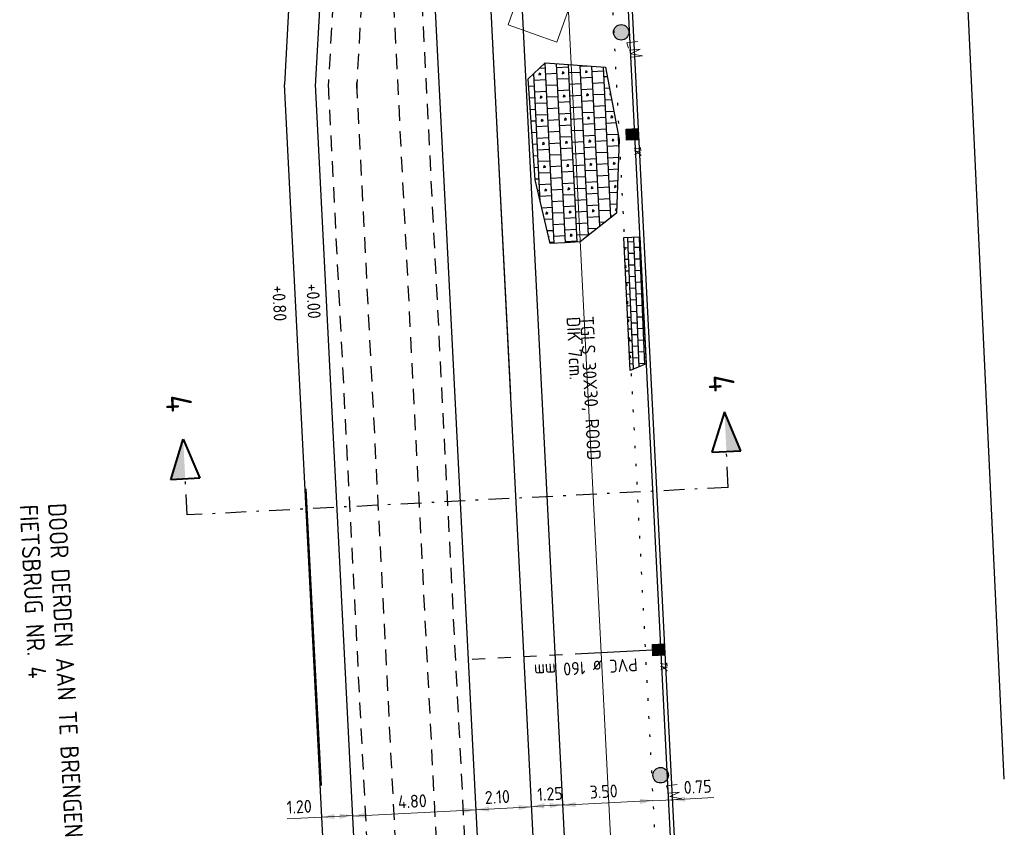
# Model space of a CAD drawing. Extents: x -410 to 7352, y -1401 to 655.
# Tile 15 of 185: x -261 to -222, y -204 to -173. Entities that reach past the tile are written whole.
import ezdxf
from ezdxf.enums import TextEntityAlignment as Align

# ---------------------------------------------------------------- set-up
doc = ezdxf.new("R2010")
doc.units = 0
doc.header["$MEASUREMENT"] = 0
for name, pattern in [('DGN Style 1', [0.6, 0, -0.6]), ('DGN Style 2', [1, 0.6, -0.4]), ('DGN Style 4', [1.6, 0.8, -0.4, 0, -0.4]), ('VRWA streng', [7.5, 3, -0.5, 0.5, -0.5, 0.5, -0.5, 0.5, -0.5, 0.5, -0.5])]:
    doc.linetypes.add(name, pattern=pattern)
for name, color, linetype in [('ALG werkgrens', 7, 'Continuous'), ('DWARS doorsnede tekst A A', 7, 'Continuous'), ('DWARS doorsnedelijn', 7, 'DGN Style 4'), ('GRONDWERK aanbr arcering talud', 7, 'TAL'), ('GRONDWERK aanbr insteek talud', 7, 'Continuous'), ('NUTS aanbr MEUBILAIR', 1, 'Continuous'), ('RIO aanbr ALG kolken en draingoten', 7, 'Continuous'), ('RIO aanbr VRWA streng', 4, 'VRWA streng'), ('RIO aanbr VRWA strenggegevens', 4, 'Continuous'), ('VERH aanbr arcering', 252, 'Continuous'), ('VERH aanbr maatvoering', 7, 'Continuous'), ('VERH aanbr materiaalscheiding', 3, 'DGN Style 1'), ('VERH aanbr tekst hoogtemaat', 5, 'Continuous'), ('VERH aanbr tekst overig', 7, 'Continuous'), ('VERH aanbr trottoirband', 2, 'Continuous'), ('WATERG aanbr beschoeiing', 2, 'Continuous'), ('WATERG aanbr onderwater stippellijn', 9, 'DGN Style 2'), ('WATERG aanbr talud arcering', 7, 'TAL')]:
    doc.layers.add(name, color=color, linetype=linetype)
doc.layers.add('ALG_viewport', color=7, linetype='Continuous', plot=False)
doc.layers.add('VERH aanbr arcering lijnen', color=3, linetype='Continuous', plot=False)
doc.styles.add('dwars tekst letters A A bij doorsnedelijn 5 mm', font='isocp.shx', dxfattribs={"height": 0.005})
doc.styles.add('rio tekst strenggegevens 2 mm', font='isocp.shx', dxfattribs={"height": 0.0025})
doc.styles.add('Style-ENGINEERING I 0.20944', font='txt.shx', dxfattribs={"oblique": 12})
doc.styles.add('Style-INTL_ISO', font='isocp.shx')
doc.styles.add('verh hoogtemaat 2 mm', font='isocp.shx', dxfattribs={"height": 0.0025})
doc.styles.add('verh tekst overig 3 mm', font='isocp.shx', dxfattribs={"height": 0.0035})
doc.linetypes.add('513', pattern='A,-0.5,[1,dgnlstyle-infvm_s.shx,S=0.008,R=0,X=0,Y=0],-3.5', length=4)
doc.linetypes.add('TAL', pattern='A,-0.5,[68,dgnlstyle-ior_v8_factor1.shx,S=0.016,R=0,X=0,Y=0],-0.5', length=1)
doc.dimstyles.new('maatvoering', dxfattribs={"dimscale": 200, "dimtxt": 0.0025, "dimasz": 0.0025, "dimexe": 0.00125, "dimexo": 0.00125, "dimgap": 0.001, "dimtad": 1, "dimjust": 1, "dimzin": 3, "dimdsep": 46, "dimtxsty": 'Style-INTL_ISO', "dimcen": 0.09, "dimse1": 1, "dimse2": 1, "dimclrd": 7, "dimclre": 7, "dimclrt": 256, "dimadec": 4, "dimazin": 3, "dimtfac": 1, "dimtmove": 1, "dimatfit": 3, "dimfxl": 1, "dimfrac": 2, "dimtzin": 3, "dimlwd": 0, "dimlwe": 0, "dimarcsym": 0})

# ---------------------------------------------------------------- blocks, each defined once
blk = doc.blocks.new('DRSNrechts_2')
at = {"layer": 'DWARS doorsnedelijn', "linetype": 'Continuous', "lineweight": 40, "extrusion": (0, 0, -1)}
blk.add_hatch(color=256, dxfattribs=at).paths.add_polyline_path([(-0.0007950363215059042, 1.39462875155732), (-0.5619143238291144, 1.39462875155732), (-0.0009999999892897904, 2.936430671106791)])
at = {"layer": 'DWARS doorsnedelijn', "linetype": 'Continuous', "lineweight": 40}
for p, q in [((0.0009999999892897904, 2.936430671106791), (-0.5619143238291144, 1.39462875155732)), ((0.5619143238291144, 1.39462875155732), (0.0009999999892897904, 2.936430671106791)), ((-0.5619143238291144, 1.39462875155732), (0.5619143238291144, 1.39462875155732))]:
    blk.add_line(p, q, dxfattribs=at)
at = {"layer": 'DWARS doorsnedelijn'}
blk.add_line((0, 0), (0.002092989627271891, 1.394628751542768), dxfattribs=at)
blk = doc.blocks.new('DRSNlinks_1')
at = {"layer": 'DWARS doorsnedelijn', "linetype": 'Continuous', "lineweight": 40, "extrusion": (0, 0, -1)}
blk.add_blockref('DRSNrechts_2', (0, 1.455191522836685e-11), dxfattribs=at)
blk = doc.blocks.new('DRSNrechts_1')
at = {"layer": 'DWARS doorsnedelijn', "linetype": 'Continuous', "lineweight": 40}
blk.add_hatch(color=256, dxfattribs=at).paths.add_polyline_path([(0.0007950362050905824, 1.394628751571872), (0.5619143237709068, 1.39462875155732), (0.0009999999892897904, 2.936430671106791)])
for p, q in [((0.0009999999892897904, 2.936430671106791), (-0.5619143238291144, 1.39462875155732)), ((0.5619143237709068, 1.39462875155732), (0.0009999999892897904, 2.936430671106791)), ((-0.5619143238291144, 1.39462875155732), (0.5619143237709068, 1.39462875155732))]:
    blk.add_line(p, q, dxfattribs=at)
at = {"layer": 'DWARS doorsnedelijn'}
blk.add_line((-5.820766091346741e-11, 0), (0.002092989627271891, 1.394628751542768), dxfattribs=at)
blk = doc.blocks.new('*D157')
at = {"layer": 'Defpoints', "transparency": 16777216}
for p in [(73739.28170709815, 445028.9749065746), (73736.91250874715, 445028.8541791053), (73741.72379211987, 445028.7745923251), (73736.92901450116, 445028.5302643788)]:
    blk.add_point(p, dxfattribs=at)
at = {"layer": 'VERH aanbr maatvoering', "color": 7, "linetype": 'Continuous', "lineweight": 0, "transparency": 16777216}
blk.add_line((73741.70728636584, 445029.0985070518), (73736.91250874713, 445028.8541791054), dxfattribs=at)
at = {"layer": 'VERH aanbr maatvoering', "lineweight": 0, "transparency": 16777216}
blk.add_solid([(73737.41694995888, 445028.7797542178), (73736.91250874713, 445028.8541791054), (73737.4067717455, 445028.9794950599)], dxfattribs=at)
at = {"layer": 'VERH aanbr maatvoering', "lineweight": 0, "transparency": 16777216, "extrusion": (0, 0, -1)}
blk.add_solid([(-73741.2028451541, 445029.1729319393), (-73741.70728636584, 445029.0985070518), (-73741.21302336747, 445028.9731910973)], dxfattribs=at)
at = {"layer": 'VERH aanbr maatvoering', "linetype": 'Continuous', "transparency": 16777216, "style": 'Style-INTL_ISO'}
blk.add_text('4.80', height=0.5, rotation=2.917103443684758, dxfattribs=at).set_placement((73738.67213444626, 445029.3944283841), align=Align.MIDDLE_LEFT)
blk = doc.blocks.new('*D158')
at = {"layer": 'Defpoints', "transparency": 16777216}
for p in [(73746.68432185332, 445029.3551331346), (73748.54825718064, 445029.4501138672), (73748.5673753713, 445029.0749317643), (73745.07191063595, 445028.89681303)]:
    blk.add_point(p, dxfattribs=at)
at = {"layer": 'VERH aanbr maatvoering', "color": 7, "linetype": 'Continuous', "lineweight": 0, "transparency": 16777216}
blk.add_line((73745.05279244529, 445029.2719951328), (73748.54825718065, 445029.4501138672), dxfattribs=at)
at = {"layer": 'VERH aanbr maatvoering', "lineweight": 0, "transparency": 16777216}
blk.add_solid([(73745.55723365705, 445029.1975702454), (73745.05279244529, 445029.2719951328), (73745.54705544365, 445029.3973110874)], dxfattribs=at)
at = {"layer": 'VERH aanbr maatvoering', "lineweight": 0, "transparency": 16777216, "extrusion": (0, 0, -1)}
blk.add_solid([(-73748.0438159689, 445029.5245387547), (-73748.54825718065, 445029.4501138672), (-73748.0539941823, 445029.3247979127)], dxfattribs=at)
at = {"layer": 'VERH aanbr maatvoering', "linetype": 'Continuous', "transparency": 16777216, "style": 'Style-INTL_ISO'}
blk.add_text('3.50', height=0.5, rotation=2.917103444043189, dxfattribs=at).set_placement((73746.09971071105, 445029.7759269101), align=Align.MIDDLE_LEFT)
blk = doc.blocks.new('*D159')
at = {"layer": 'Defpoints', "transparency": 16777216}
for p in [(73749.297497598, 445029.4841167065), (73750.33768202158, 445029.5371214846), (73748.5673753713, 445029.0749317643), (73749.31640352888, 445029.1131000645)]:
    blk.add_point(p, dxfattribs=at)
at = {"layer": 'VERH aanbr maatvoering', "color": 7, "linetype": 'Continuous', "lineweight": 0, "transparency": 16777216}
for p, q in [((73748.54487410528, 445029.4457651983), (73748.54846944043, 445029.4459484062)), ((73748.54846944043, 445029.4459484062), (73749.297497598, 445029.4841167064)), ((73750.91188817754, 445029.5663813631), (73749.297497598, 445029.4841167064))]:
    blk.add_line(p, q, dxfattribs=at)
at = {"layer": 'VERH aanbr maatvoering', "lineweight": 0, "transparency": 16777216, "extrusion": (0, 0, -1)}
blk.add_solid([(-73748.04402822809, 445029.5203732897), (-73748.54846944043, 445029.4459484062), (-73748.05420644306, 445029.3206324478)], dxfattribs=at)
at = {"layer": 'VERH aanbr maatvoering', "lineweight": 0, "transparency": 16777216}
blk.add_solid([(73749.80193880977, 445029.4096918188), (73749.297497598, 445029.4841167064), (73749.79176059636, 445029.6094326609)], dxfattribs=at)
at = {"layer": 'VERH aanbr maatvoering', "linetype": 'Continuous', "transparency": 16777216, "style": 'Style-INTL_ISO'}
blk.add_text('0.75', height=0.5, rotation=2.917103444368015, dxfattribs=at).set_placement((73749.74057488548, 445029.9572785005), align=Align.MIDDLE_LEFT)
blk = doc.blocks.new('*D160')
at = {"layer": 'Defpoints', "transparency": 16777216}
for p in [(73744.61283498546, 445029.2621050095), (73745.05215566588, 445029.2844915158), (73743.86254827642, 445028.8351874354), (73745.07191063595, 445028.89681303)]:
    blk.add_point(p, dxfattribs=at)
at = {"layer": 'VERH aanbr maatvoering', "color": 7, "linetype": 'Continuous', "lineweight": 0, "transparency": 16777216}
for p, q in [((73745.0521556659, 445029.2844915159), (73743.84279330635, 445029.2228659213)), ((73745.1371181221, 445029.288820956), (73745.0521556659, 445029.2844915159))]:
    blk.add_line(p, q, dxfattribs=at)
at = {"layer": 'VERH aanbr maatvoering', "lineweight": 0, "transparency": 16777216, "extrusion": (0, 0, -1)}
blk.add_solid([(-73744.54771445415, 445029.3589164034), (-73745.0521556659, 445029.2844915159), (-73744.55789266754, 445029.1591755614)], dxfattribs=at)
at = {"layer": 'VERH aanbr maatvoering', "lineweight": 0, "transparency": 16777216}
blk.add_solid([(73744.34723451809, 445029.1484410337), (73743.84279330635, 445029.2228659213), (73744.3370563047, 445029.3481818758)], dxfattribs=at)
at = {"layer": 'VERH aanbr maatvoering', "linetype": 'Continuous', "transparency": 16777216, "style": 'Style-INTL_ISO'}
blk.add_text('1.25', height=0.5, rotation=2.917103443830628, dxfattribs=at).set_placement((73744.06565086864, 445029.6848059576), align=Align.MIDDLE_LEFT)
blk = doc.blocks.new('*D161')
at = {"layer": 'Defpoints', "transparency": 16777216}
for p in [(73741.70728636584, 445029.0985070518), (73742.57278076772, 445029.1426101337), (73741.726251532, 445028.7263279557), (73743.86254827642, 445028.8351874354)]:
    blk.add_point(p, dxfattribs=at)
at = {"layer": 'VERH aanbr maatvoering', "color": 7, "linetype": 'Continuous', "lineweight": 0, "transparency": 16777216}
blk.add_line((73743.84358311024, 445029.2073665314), (73741.70728636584, 445029.0985070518), dxfattribs=at)
at = {"layer": 'VERH aanbr maatvoering', "lineweight": 0, "transparency": 16777216}
blk.add_solid([(73742.21172757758, 445029.0240821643), (73741.70728636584, 445029.0985070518), (73742.20154936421, 445029.2238230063)], dxfattribs=at)
at = {"layer": 'VERH aanbr maatvoering', "lineweight": 0, "transparency": 16777216, "extrusion": (0, 0, -1)}
blk.add_solid([(-73743.3391418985, 445029.281791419), (-73743.84358311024, 445029.2073665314), (-73743.34932011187, 445029.082050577)], dxfattribs=at)
at = {"layer": 'VERH aanbr maatvoering', "linetype": 'Continuous', "transparency": 16777216, "style": 'Style-INTL_ISO'}
blk.add_text('2.10', height=0.5, rotation=2.91710344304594, dxfattribs=at).set_placement((73742.03809264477, 445029.5659478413), align=Align.MIDDLE_LEFT)
blk = doc.blocks.new('LICHTMAST AANBR')
at = {"layer": 'NUTS aanbr MEUBILAIR'}
blk.add_hatch(color=256, dxfattribs=at).paths.add_polyline_path([(-0.300453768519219, 0.0002431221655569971, 0.9999999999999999), (0.2995462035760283, 5.89899136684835e-05, 0.9999999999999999)])
blk.add_circle((-0.0004537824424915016, 0.0001510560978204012), 0.3000000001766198, dxfattribs=at)
at = {"layer": 'NUTS aanbr MEUBILAIR', "style": 'Style-ENGINEERING I 0.20944', "oblique": 12.00002806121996}
blk.add_text('LM', height=0.4124789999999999, rotation=359.8962722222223, dxfattribs=at).set_placement((0.3876668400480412, 0.08145088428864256))
blk = doc.blocks.new('*D165')
at = {"layer": 'Defpoints', "transparency": 16777216}
for p in [(73734.89913508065, 445028.7659972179), (73735.7133311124, 445028.8074862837), (73735.73302886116, 445028.420930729), (73736.9314739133, 445028.4820000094)]:
    blk.add_point(p, dxfattribs=at)
at = {"layer": 'VERH aanbr maatvoering', "color": 7, "linetype": 'Continuous', "lineweight": 0, "transparency": 16777216}
for p, q in [((73734.3873479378, 445028.739918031), (73735.7133311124, 445028.8074862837)), ((73735.7133311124, 445028.8074862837), (73736.91177616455, 445028.8685555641))]:
    blk.add_line(p, q, dxfattribs=at)
at = {"layer": 'VERH aanbr maatvoering', "lineweight": 0, "transparency": 16777216}
blk.add_solid([(73736.21777232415, 445028.7330613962), (73735.7133311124, 445028.8074862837), (73736.20759411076, 445028.9328022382)], dxfattribs=at)
at = {"layer": 'VERH aanbr maatvoering', "lineweight": 0, "transparency": 16777216, "extrusion": (0, 0, -1)}
blk.add_solid([(-73736.4073349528, 445028.9429804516), (-73736.91177616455, 445028.8685555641), (-73736.41751316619, 445028.7432396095)], dxfattribs=at)
at = {"layer": 'VERH aanbr maatvoering', "linetype": 'Continuous', "transparency": 16777216, "style": 'Style-INTL_ISO'}
blk.add_text('1.20', height=0.5, rotation=2.917103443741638, dxfattribs=at).set_placement((73734.36444695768, 445029.1893349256), align=Align.MIDDLE_LEFT)
blk = doc.blocks.new('TROTTOIRKOLK')
at = {"layer": 'RIO aanbr ALG kolken en draingoten'}
for p, q in [((-0.2198744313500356, 0.2196244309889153), (0.2191255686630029, 0.2206244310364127)), ((-0.2188744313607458, -0.2203755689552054), (-0.2198744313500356, 0.2196244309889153)), ((0.2191255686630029, 0.2206244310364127), (0.2191255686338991, -0.2203755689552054)), ((0.2191255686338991, -0.2203755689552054), (-0.2188744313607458, -0.2203755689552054))]:
    blk.add_line(p, q, dxfattribs=at)
blk.add_solid([(-0.2198744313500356, 0.2196244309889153), (-0.2188744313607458, -0.2203755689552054), (0.2191255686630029, 0.2206244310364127), (0.2191255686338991, -0.2203755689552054)], dxfattribs=at)
at = {"layer": 'RIO aanbr ALG kolken en draingoten', "style": 'Style-ENGINEERING I 0.20944', "oblique": 12.00002806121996, "width": 0.88}
blk.add_text('TK', height=0.2499999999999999, rotation=359.955613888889, dxfattribs=at).set_placement((0.4573224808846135, 0.05639652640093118))
blk = doc.blocks.new('STELCONPLAAT')
at = {"layer": 'VERH aanbr arcering', "color": 7, "linetype": 'Continuous', "lineweight": 0, "flags": 128}
blk.add_lwpolyline([(-1.164153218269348e-10, -0.01400000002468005), (2.000999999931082, -0.01400000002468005), (1.999999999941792, 1.98599999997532), (-0.001000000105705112, 1.98599999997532)], close=True, dxfattribs=at)
blk = doc.blocks.new('A$C1E1F0ED6')
at = {"layer": 'VERH aanbr arcering'}
h = blk.add_hatch(dxfattribs=at)
h.set_pattern_fill('BETONTEGELS 60 DIK', color=256, style=0)
h.set_pattern_definition([(92.87107187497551, (44.11692861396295, 67.0228579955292), (2.561371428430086, 2.831850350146), []), (92.87107187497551, (44.56636376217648, 67.04539790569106), (2.561371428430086, 2.831850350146), []), (92.87107187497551, (45.01579891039, 67.06793781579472), (2.561371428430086, 2.831850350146), []), (92.87107187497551, (45.46523405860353, 67.09047772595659), (2.561371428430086, 2.831850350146), []), (92.87107187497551, (45.9146692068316, 67.11301763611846), (2.561371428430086, 2.831850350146), [2.699, -0.001]), (92.87107187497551, (46.36410435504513, 67.13555754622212), (2.561371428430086, 2.831850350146), []), (2.871071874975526, (44.11692861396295, 67.0228579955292), (-2.831850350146, 2.561371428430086), [0.45, -2.25]), (2.871071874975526, (44.5550938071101, 67.27011547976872), (-2.831850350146, 2.561371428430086), [0.45, -2.25]), (2.871071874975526, (45.45396410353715, 67.31519530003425), (-2.831850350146, 2.561371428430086), [0.4500011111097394, -2.249998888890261]), (2.871071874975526, (46.35283439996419, 67.36027512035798), (-2.831850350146, 2.561371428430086), [0.45, -2.25]), (2.871071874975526, (44.5315551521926, 67.7195005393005), (-2.831850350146, 2.561371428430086), [0.451, -2.249]), (2.871071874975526, (45.43142419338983, 67.76463044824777), (-2.831850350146, 2.561371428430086), [0.449, -2.251]), (2.871071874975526, (46.33029448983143, 67.80971026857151), (-2.831850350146, 2.561371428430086), [0.45, -2.25]), (2.871071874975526, (44.51001398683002, 68.16898577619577), (-2.831850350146, 2.561371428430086), [0.45, -2.25]), (2.871071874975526, (45.40888428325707, 68.2140655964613), (-2.831850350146, 2.561371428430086), [0.45, -2.25]), (2.871071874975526, (46.30775457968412, 68.25914541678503), (-2.831850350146, 2.561371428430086), [0.45, -2.25]), (2.871071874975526, (44.4874740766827, 68.61842092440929), (-2.831850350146, 2.561371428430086), [0.45, -2.25]), (2.871071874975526, (45.38634437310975, 68.66350074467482), (-2.831850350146, 2.561371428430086), [0.4500011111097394, -2.249998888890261]), (2.871071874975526, (46.2852146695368, 68.70858056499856), (-2.831850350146, 2.561371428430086), [0.45, -2.25]), (2.871071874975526, (44.46493416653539, 69.06785607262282), (-2.831850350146, 2.561371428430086), [0.45, -2.25]), (2.871071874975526, (45.36380446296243, 69.11293589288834), (-2.831850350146, 2.561371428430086), [0.45, -2.25]), (2.871071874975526, (46.26267475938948, 69.15801571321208), (-2.831850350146, 2.561371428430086), [0.45, -2.25]), (2.871071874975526, (44.44239425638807, 69.51729122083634), (-2.831850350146, 2.561371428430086), [0.45, -2.25]), (2.871071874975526, (45.34126455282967, 69.56237104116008), (-2.831850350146, 2.561371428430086), [0.45, -2.25]), (2.871071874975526, (46.24013484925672, 69.6074508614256), (-2.831850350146, 2.561371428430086), [0.45, -2.25]), (2.871071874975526, (45.01579891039, 67.06793781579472), (-2.831850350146, 2.561371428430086), [0.45, -2.25]), (2.871071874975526, (45.9146692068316, 67.11301763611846), (-2.831850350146, 2.561371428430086), [0.45, -2.25]), (2.871071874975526, (44.09438870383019, 67.47229314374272), (-2.831850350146, 2.561371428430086), [0.4500011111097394, -2.249998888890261]), (2.871071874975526, (44.99325900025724, 67.51737296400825), (-2.831850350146, 2.561371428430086), [0.45, -2.25]), (2.871071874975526, (45.89217938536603, 67.56145403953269), (-2.831850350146, 2.561371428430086), [0.4500011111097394, -2.249998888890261]), (2.871071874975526, (44.07184879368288, 67.92172829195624), (-2.831850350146, 2.561371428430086), [0.45, -2.25]), (2.871071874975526, (44.97071909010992, 67.96680811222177), (-2.831850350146, 2.561371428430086), [0.45, -2.25]), (2.871071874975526, (45.86958938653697, 68.0118879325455), (-2.831850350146, 2.561371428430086), [0.45, -2.25]), (2.871071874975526, (44.04930888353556, 68.37116344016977), (-2.831850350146, 2.561371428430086), [0.45, -2.25]), (2.871071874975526, (44.94817917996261, 68.4162432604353), (-2.831850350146, 2.561371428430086), [0.45, -2.25]), (2.871071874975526, (45.84704947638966, 68.46132308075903), (-2.831850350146, 2.561371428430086), [0.45, -2.25]), (2.871071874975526, (44.02676897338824, 68.82059858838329), (-2.831850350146, 2.561371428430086), [0.449, -2.251]), (2.871071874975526, (44.92558918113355, 68.86667715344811), (-2.831850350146, 2.561371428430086), [0.4500011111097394, -2.249998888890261]), (2.871071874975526, (45.82351082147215, 68.91070814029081), (-2.831850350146, 2.561371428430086), [0.451, -2.249]), (2.871071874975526, (44.00422906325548, 69.27003373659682), (-2.831850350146, 2.561371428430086), [0.45, -2.25]), (2.871071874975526, (44.90309935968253, 69.31511355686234), (-2.831850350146, 2.561371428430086), [0.45, -2.25]), (2.871071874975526, (45.80196965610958, 69.36019337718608), (-2.831850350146, 2.561371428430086), [0.45, -2.25]), (149.1810043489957, (44.81209001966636, 67.50828704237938), (-5.528461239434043, 2.42613196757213), [0.07212320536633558, -9.662865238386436]), (260.342264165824, (44.75015132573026, 67.54523775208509), (2.02041358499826, 13.61829390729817), [0.07152058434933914, -24.82124945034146]), (12.33339408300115, (44.7381528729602, 67.4747307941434), (13.34781498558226, 3.372808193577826), [0.07224454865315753, -16.35121428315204]), (78.83482840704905, (44.80873010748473, 67.49016221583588), (2.290892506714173, 8.225072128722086), [0.01843362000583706, -11.11395156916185]), (149.1810043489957, (45.71096031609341, 67.5533668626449), (-5.528461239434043, 2.42613196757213), [0.07212320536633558, -9.662865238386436]), (260.342264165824, (45.64902162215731, 67.59031757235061), (2.02041358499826, 13.61829390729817), [0.07152058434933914, -24.82124945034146]), (12.33339408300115, (45.63702316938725, 67.51981061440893), (13.34781498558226, 3.372808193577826), [0.07224454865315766, -16.35121428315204]), (78.83482840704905, (45.70760040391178, 67.53524203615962), (2.290892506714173, 8.225072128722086), [0.01843362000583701, -11.11395156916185]), (149.1810043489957, (46.60983061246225, 67.59844668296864), (-5.528461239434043, 2.42613196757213), [0.07212320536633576, -9.662865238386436]), (260.342264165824, (46.54789191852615, 67.63539739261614), (2.02041358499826, 13.61829390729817), [0.07152058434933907, -24.82124945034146]), (12.33339408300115, (46.53589346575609, 67.56489043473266), (13.34781498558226, 3.372808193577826), [0.07224454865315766, -16.35121428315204]), (78.83482840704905, (46.60647070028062, 67.58032185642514), (2.290892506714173, 8.225072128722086), [0.01843362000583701, -11.11395156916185]), (149.1810043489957, (44.76701019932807, 68.40715733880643), (-5.528461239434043, 2.42613196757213), [0.07212320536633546, -9.662865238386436]), (260.342264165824, (44.70507150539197, 68.44410804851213), (2.02041358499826, 13.61829390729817), [0.07152058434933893, -24.82124945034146]), (12.33339408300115, (44.69307305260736, 68.37360109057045), (13.34781498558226, 3.372808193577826), [0.07224454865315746, -16.35121428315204]), (78.83482840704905, (44.7636502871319, 68.38903251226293), (2.290892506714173, 8.225072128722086), [0.01843362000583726, -11.11395156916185]), (149.1810043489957, (45.66588049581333, 68.45223715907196), (-5.528461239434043, 2.42613196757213), [0.07212320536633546, -9.662865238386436]), (260.342264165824, (45.60394180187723, 68.48918786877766), (2.02041358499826, 13.61829390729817), [0.0715205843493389, -24.82124945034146]), (12.33339408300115, (45.59194334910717, 68.41868091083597), (13.34781498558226, 3.372808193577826), [0.0722445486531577, -16.35121428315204]), (78.83482840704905, (45.6625205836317, 68.43411233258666), (2.290892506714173, 8.225072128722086), [0.01843362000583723, -11.11395156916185]), (149.1810043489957, (46.56475079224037, 68.49731697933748), (-5.528461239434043, 2.42613196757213), [0.07212320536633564, -9.662865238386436]), (260.342264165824, (46.50281209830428, 68.53426768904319), (2.02041358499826, 13.61829390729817), [0.07152058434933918, -24.82124945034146]), (12.33339408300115, (46.49081364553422, 68.4637607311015), (13.34781498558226, 3.372808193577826), [0.0722445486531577, -16.35121428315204]), (78.83482840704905, (46.56139088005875, 68.47919215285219), (2.290892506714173, 8.225072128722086), [0.01843362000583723, -11.11395156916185]), (149.1810043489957, (44.72193037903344, 69.30602763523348), (-5.528461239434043, 2.42613196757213), [0.07212320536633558, -9.662865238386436]), (260.342264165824, (44.65999168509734, 69.34297834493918), (2.02041358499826, 13.61829390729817), [0.07152058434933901, -24.82124945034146]), (12.33339408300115, (44.64799323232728, 69.2724713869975), (13.34781498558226, 3.372808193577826), [0.07224454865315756, -16.35121428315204]), (78.83482840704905, (44.71857046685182, 69.28790280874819), (2.290892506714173, 8.225072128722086), [0.0184336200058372, -11.11395156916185]), (149.1810043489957, (45.62080067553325, 69.351107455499), (-5.528461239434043, 2.42613196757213), [0.07212320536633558, -9.662865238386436]), (260.342264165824, (45.55886198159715, 69.38805816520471), (2.02041358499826, 13.61829390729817), [0.07152058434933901, -24.82124945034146]), (12.33339408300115, (45.54686352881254, 69.31755120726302), (13.34781498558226, 3.372808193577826), [0.07224454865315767, -16.35121428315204]), (78.83482840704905, (45.61744076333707, 69.33298262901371), (2.290892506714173, 8.225072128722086), [0.01843362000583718, -11.11395156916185]), (149.1810043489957, (46.51967097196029, 69.39618727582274), (-5.528461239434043, 2.42613196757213), [0.07212320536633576, -9.662865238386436]), (260.342264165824, (46.4577322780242, 69.43313798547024), (2.02041358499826, 13.61829390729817), [0.07152058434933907, -24.82124945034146]), (12.33339408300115, (46.44573382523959, 69.36263102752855), (13.34781498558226, 3.372808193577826), [0.07224454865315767, -16.35121428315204]), (78.83482840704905, (46.51631105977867, 69.37806244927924), (2.290892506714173, 8.225072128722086), [0.01843362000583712, -11.11395156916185])])
h.paths.add_polyline_path([(45.02215237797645, 66.80236492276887), (44.48934863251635, 69.60531271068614), (42.15763588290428, 69.76833761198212), (41.48841260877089, 69.1464279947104), (41.76846822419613, 65.23816009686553), (42.34034584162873, 62.77337019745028), (42.92721672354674, 62.80280273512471), (43.51408760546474, 62.83223527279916), (44.91885215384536, 63.95109762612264)])
h = blk.add_hatch(dxfattribs=at)
h.set_pattern_fill('HALFSTEENSVERBAND', color=256, style=0)
h.set_pattern_definition([(92.39667750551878, (46.29655552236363, 60.13958660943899), (2.584688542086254, 2.811545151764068), [2.7, -0.001]), (92.39667750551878, (46.52135870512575, 60.1489955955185), (2.584688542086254, 2.811545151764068), [2.7, -0.001]), (92.39667750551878, (46.74616188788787, 60.15840458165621), (2.584688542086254, 2.811545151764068), [2.7, -0.001]), (92.39667750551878, (46.97092325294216, 60.16881269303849), (2.584688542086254, 2.811545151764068), [2.699, -0.002]), (92.39667750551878, (47.19572643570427, 60.178221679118), (2.584688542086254, 2.811545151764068), [2.699000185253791, -0.001999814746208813]), (92.39667750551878, (47.42057143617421, 60.18663153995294), (2.584688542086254, 2.811545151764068), [2.7, -0.001]), (92.39667750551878, (47.64537461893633, 60.19604052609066), (2.584688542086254, 2.811545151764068), [2.7, -0.001]), (92.39667750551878, (47.87017780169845, 60.20544951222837), (2.584688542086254, 2.811545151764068), [2.7, -0.001]), (92.39667750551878, (48.09493916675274, 60.21585762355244), (2.584688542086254, 2.811545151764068), [2.699, -0.002]), (92.39667750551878, (48.31974234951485, 60.22526660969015), (2.584688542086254, 2.811545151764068), [2.700000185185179, -0.000999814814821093]), (92.39667750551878, (48.54458734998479, 60.2336764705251), (2.584688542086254, 2.811545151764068), [2.7, -0.001]), (92.39667750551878, (48.76939053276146, 60.24308545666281), (2.584688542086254, 2.811545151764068), [2.7, -0.001]), (2.396677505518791, (46.29655552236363, 60.13958660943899), (-2.8105878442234, 2.585729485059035), [0.225, -2.475]), (2.396677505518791, (46.51186608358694, 60.37579702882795), (-2.8105878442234, 2.585729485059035), [0.2250022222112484, -2.474997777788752]), (2.396677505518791, (46.74616188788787, 60.15840458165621), (-2.8105878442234, 2.585729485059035), [0.2250022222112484, -2.474997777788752]), (2.396677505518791, (47.19572643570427, 60.178221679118), (-2.8105878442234, 2.585729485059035), [0.2250022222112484, -2.474997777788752]), (2.396677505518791, (47.64537461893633, 60.19604052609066), (-2.8105878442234, 2.585729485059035), [0.225, -2.475]), (2.396677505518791, (48.09493916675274, 60.21585762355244), (-2.8105878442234, 2.585729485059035), [0.225, -2.475]), (2.396677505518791, (48.54458734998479, 60.2336764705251), (-2.8105878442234, 2.585729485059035), [0.225, -2.475]), (2.396677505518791, (46.27773755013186, 60.58919297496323), (-2.8105878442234, 2.585729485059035), [0.225, -2.475]), (2.396677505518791, (46.72734391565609, 60.60801094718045), (-2.8105878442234, 2.585729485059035), [0.226, -2.474]), (2.396677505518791, (47.17794940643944, 60.62687073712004), (-2.8105878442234, 2.585729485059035), [0.224, -2.476]), (2.396677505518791, (47.62655664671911, 60.64564689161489), (-2.8105878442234, 2.585729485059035), [0.225, -2.475]), (2.396677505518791, (48.07616301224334, 60.66446486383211), (-2.8105878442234, 2.585729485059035), [0.226, -2.474]), (2.396677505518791, (48.52676850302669, 60.68332465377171), (-2.8105878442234, 2.585729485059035), [0.224, -2.476]), (2.396677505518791, (46.25887776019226, 61.03979846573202), (-2.8105878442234, 2.585729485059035), [0.2250022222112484, -2.474997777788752]), (2.396677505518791, (46.70852594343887, 61.05761731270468), (-2.8105878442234, 2.585729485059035), [0.2250022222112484, -2.474997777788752]), (2.396677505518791, (47.15809049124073, 61.07743441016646), (-2.8105878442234, 2.585729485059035), [0.225, -2.475]), (2.396677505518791, (47.60773867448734, 61.09525325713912), (-2.8105878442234, 2.585729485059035), [0.225, -2.475]), (2.396677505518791, (48.05734504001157, 61.11407122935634), (-2.8105878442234, 2.585729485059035), [0.2250022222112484, -2.474997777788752]), (2.396677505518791, (48.50690958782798, 61.13388832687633), (-2.8105878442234, 2.585729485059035), [0.2250022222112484, -2.474997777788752]), (2.396677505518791, (46.24010160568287, 61.48840570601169), (-2.8105878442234, 2.585729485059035), [0.225, -2.475]), (2.396677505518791, (46.6897079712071, 61.50722367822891), (-2.8105878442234, 2.585729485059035), [0.2250022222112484, -2.474997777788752]), (2.396677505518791, (47.13927251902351, 61.52704077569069), (-2.8105878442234, 2.585729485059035), [0.2250022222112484, -2.474997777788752]), (2.396677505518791, (47.58892070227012, 61.54485962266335), (-2.8105878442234, 2.585729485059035), [0.225, -2.475]), (2.396677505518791, (48.03852706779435, 61.56367759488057), (-2.8105878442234, 2.585729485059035), [0.2250022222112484, -2.474997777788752]), (2.396677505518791, (48.48813343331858, 61.58249556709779), (-2.8105878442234, 2.585729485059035), [0.225, -2.475]), (2.396677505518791, (46.22124181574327, 61.93901119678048), (-2.8105878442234, 2.585729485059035), [0.225, -2.475]), (2.396677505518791, (46.67088999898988, 61.95683004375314), (-2.8105878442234, 2.585729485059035), [0.224, -2.476]), (2.396677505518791, (47.12045454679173, 61.97664714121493), (-2.8105878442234, 2.585729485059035), [0.225, -2.475]), (2.396677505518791, (47.57006091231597, 61.99546511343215), (-2.8105878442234, 2.585729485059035), [0.2250022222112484, -2.474997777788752]), (2.396677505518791, (48.01870997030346, 62.01324214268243), (-2.8105878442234, 2.585729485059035), [0.2260022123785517, -2.473997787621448]), (2.396677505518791, (48.46927364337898, 62.0331010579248), (-2.8105878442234, 2.585729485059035), [0.225, -2.475]), (2.396677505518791, (46.20242384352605, 62.38861756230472), (-2.8105878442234, 2.585729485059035), [0.2250022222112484, -2.474997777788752]), (2.396677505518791, (46.65207202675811, 62.40643640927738), (-2.8105878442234, 2.585729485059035), [0.225, -2.475]), (2.396677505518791, (47.10163657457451, 62.42625350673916), (-2.8105878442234, 2.585729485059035), [0.225, -2.475]), (2.396677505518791, (47.55128475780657, 62.44407235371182), (-2.8105878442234, 2.585729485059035), [0.225, -2.475]), (2.396677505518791, (48.00089112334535, 62.46289032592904), (-2.8105878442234, 2.585729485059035), [0.2250022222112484, -2.474997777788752]), (2.396677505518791, (48.45045567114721, 62.48270742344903), (-2.8105878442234, 2.585729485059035), [0.2250022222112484, -2.474997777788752]), (2.396677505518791, (46.96151426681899, 60.39361587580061), (-2.8105878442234, 2.585729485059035), [0.2250022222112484, -2.474997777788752]), (2.396677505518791, (47.4110788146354, 60.41343297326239), (-2.8105878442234, 2.585729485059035), [0.225, -2.475]), (2.396677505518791, (47.86072699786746, 60.43125182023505), (-2.8105878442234, 2.585729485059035), [0.225, -2.475]), (2.396677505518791, (48.31033336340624, 60.45006979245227), (-2.8105878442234, 2.585729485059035), [0.2250022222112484, -2.474997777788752]), (2.396677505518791, (48.7598979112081, 60.46988688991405), (-2.8105878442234, 2.585729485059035), [0.2250022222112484, -2.474997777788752]), (2.396677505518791, (46.49308992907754, 60.82440426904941), (-2.8105878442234, 2.585729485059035), [0.225, -2.475]), (2.396677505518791, (46.94269629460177, 60.84322224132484), (-2.8105878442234, 2.585729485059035), [0.2260022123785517, -2.473997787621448]), (2.396677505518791, (47.39230266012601, 60.86204021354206), (-2.8105878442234, 2.585729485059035), [0.225, -2.475]), (2.396677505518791, (47.84190902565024, 60.88085818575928), (-2.8105878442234, 2.585729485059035), [0.225, -2.475]), (2.396677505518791, (48.29151539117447, 60.8996761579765), (-2.8105878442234, 2.585729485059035), [0.226, -2.474]), (2.396677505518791, (48.7411217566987, 60.91849413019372), (-2.8105878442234, 2.585729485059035), [0.225, -2.475]), (2.396677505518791, (46.47423013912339, 61.27500975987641), (-2.8105878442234, 2.585729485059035), [0.225, -2.475]), (2.396677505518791, (46.92387832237, 61.29282860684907), (-2.8105878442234, 2.585729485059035), [0.224, -2.476]), (2.396677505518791, (47.37344287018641, 61.31264570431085), (-2.8105878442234, 2.585729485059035), [0.225, -2.475]), (2.396677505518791, (47.82304923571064, 61.33146367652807), (-2.8105878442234, 2.585729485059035), [0.2250022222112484, -2.474997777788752]), (2.396677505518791, (48.2726974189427, 61.34928252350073), (-2.8105878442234, 2.585729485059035), [0.2250022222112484, -2.474997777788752]), (2.396677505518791, (48.72226196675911, 61.36909962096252), (-2.8105878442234, 2.585729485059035), [0.225, -2.475]), (2.396677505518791, (46.455453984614, 61.72361700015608), (-2.8105878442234, 2.585729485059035), [0.225, -2.475]), (2.396677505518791, (46.90506035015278, 61.7424349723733), (-2.8105878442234, 2.585729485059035), [0.225, -2.475]), (2.396677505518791, (47.35462489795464, 61.76225206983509), (-2.8105878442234, 2.585729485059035), [0.225, -2.475]), (2.396677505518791, (47.80427308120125, 61.78007091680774), (-2.8105878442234, 2.585729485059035), [0.225, -2.475]), (2.396677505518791, (48.25387944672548, 61.79888888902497), (-2.8105878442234, 2.585729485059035), [0.2250022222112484, -2.474997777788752]), (2.396677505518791, (48.70344399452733, 61.81870598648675), (-2.8105878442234, 2.585729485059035), [0.2250022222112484, -2.474997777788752]), (2.396677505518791, (46.43663601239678, 62.17322336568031), (-2.8105878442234, 2.585729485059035), [0.225, -2.475]), (2.396677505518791, (46.88624237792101, 62.19204133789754), (-2.8105878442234, 2.585729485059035), [0.225, -2.475]), (2.396677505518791, (47.33684786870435, 62.21090112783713), (-2.8105878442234, 2.585729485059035), [0.224, -2.476]), (2.396677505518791, (47.78545510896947, 62.22967728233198), (-2.8105878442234, 2.585729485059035), [0.225, -2.475]), (2.396677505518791, (48.2350614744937, 62.2484952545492), (-2.8105878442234, 2.585729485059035), [0.226, -2.474]), (2.396677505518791, (48.68566696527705, 62.2673550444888), (-2.8105878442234, 2.585729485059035), [0.224, -2.476]), (2.396677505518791, (46.41777622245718, 62.62382885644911), (-2.8105878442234, 2.585729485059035), [0.225, -2.475]), (2.396677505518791, (46.86742440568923, 62.64164770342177), (-2.8105878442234, 2.585729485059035), [0.225, -2.475]), (2.396677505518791, (47.31698895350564, 62.66146480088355), (-2.8105878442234, 2.585729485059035), [0.225, -2.475]), (2.396677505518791, (47.76659531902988, 62.68028277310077), (-2.8105878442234, 2.585729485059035), [0.2250022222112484, -2.474997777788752]), (2.396677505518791, (48.21624350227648, 62.69810162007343), (-2.8105878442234, 2.585729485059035), [0.2250022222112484, -2.474997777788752]), (2.396677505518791, (48.66580805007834, 62.71791871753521), (-2.8105878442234, 2.585729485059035), [0.225, -2.475])])
h.paths.add_polyline_path([(45.43942560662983, 57.85488584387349), (46.06487132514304, 58.10625338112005), (45.8137718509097, 63.03391784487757), (45.20175328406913, 63.00273115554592)])
at = {"layer": 'ALG werkgrens', "ltscale": 0.2}
blk.add_line((59.93561979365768, 42.01335041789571), (58.52472433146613, 72.11245361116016), dxfattribs=at)
at = {"layer": 'DWARS doorsnedelijn'}
blk.add_line((49.24408006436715, 53.32139128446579), (28.28527756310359, 52.25313942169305), dxfattribs=at)
at = {"layer": 'GRONDWERK aanbr arcering talud', "ltscale": 0.5143030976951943}
blk.add_line((33.48712592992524, 41.77456488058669), (32.90135518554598, 53.26993614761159), dxfattribs=at)
blk.add_line((33.48712592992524, 41.77456488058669), (32.90135518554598, 53.26993614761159), dxfattribs=at)
at = {"layer": 'GRONDWERK aanbr insteek talud'}
for p, q in [((38.09059513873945, 110.2374403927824), (42.32867454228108, 27.06787846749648)), ((32.62920858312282, 79.16354243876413), (32.05179720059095, 68.92967645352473)), ((32.04490801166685, 68.92932540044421), (34.24986539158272, 25.65846568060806))]:
    blk.add_line(p, q, dxfattribs=at)
at = {"layer": 'RIO aanbr VRWA streng'}
blk.add_line((46.31535418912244, 47.01380895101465), (38.82387121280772, 46.63206472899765), dxfattribs=at)
at = {"layer": 'VERH aanbr arcering lijnen', "flags": 128}
for points in [[(44.48934863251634, 69.60531271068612), (45.02215237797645, 66.8023649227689), (44.91885215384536, 63.95109762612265), (43.51408760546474, 62.83223527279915), (42.92721672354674, 62.80280273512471), (42.34034584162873, 62.77337019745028), (41.76846822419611, 65.23816009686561), (41.48841260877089, 69.1464279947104), (42.15763588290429, 69.76833761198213)], [(45.43942560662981, 57.85488584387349), (45.20175328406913, 63.00273115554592), (45.81377185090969, 63.03391784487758), (46.06487132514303, 58.10625338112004)]]:
    blk.add_lwpolyline(points, close=True, dxfattribs=at)
at = {"layer": 'VERH aanbr materiaalscheiding'}
blk.add_line((42.59748240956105, 114.3616254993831), (49.10104293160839, -13.266535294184), dxfattribs=at)
at = {"layer": 'VERH aanbr trottoirband'}
for p, q in [((39.10201767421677, 114.1835067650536), (43.59740380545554, 25.96446704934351)), ((43.44410908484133, 109.5370140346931), (48.45454356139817, 11.21048430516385)), ((43.60141265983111, 109.3975054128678), (48.60434919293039, 11.21811796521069))]:
    blk.add_line(p, q, dxfattribs=at)
at = {"layer": 'VERH aanbr trottoirband', "color": 2, "linetype": '513', "lineweight": 0}
blk.add_line((47.45439420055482, -14.57160622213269), (40.888767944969, 114.2745543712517), dxfattribs=at)
at = {"layer": 'WATERG aanbr beschoeiing'}
for p, q in [((40.25829456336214, 25.66544518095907), (35.77004000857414, 113.7445323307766)), ((33.82730309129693, 79.09594399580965), (33.24989170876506, 68.86207801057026)), ((33.24661538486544, 68.92637374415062), (35.45135123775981, 25.65986134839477))]:
    blk.add_line(p, q, dxfattribs=at)
at = {"layer": 'WATERG aanbr onderwater stippellijn'}
for p, q in [((38.66036782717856, 25.58401947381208), (34.34069772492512, 110.3547459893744)), ((39.75894245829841, 25.63999964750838), (35.43927235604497, 110.4107261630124)), ((34.32899474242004, 79.11183211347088), (33.74909775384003, 68.83391199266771)), ((35.43067117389, 79.11053744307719), (34.84735105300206, 68.77194675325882)), ((33.74596748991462, 68.95181927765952), (35.95070334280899, 25.68530688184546)), ((34.84454212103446, 69.00779945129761), (37.04927797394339, 25.74128705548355))]:
    blk.add_line(p, q, dxfattribs=at)
at = {"layer": 'WATERG aanbr talud arcering', "ltscale": 1.054709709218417}
blk.add_line((40.11511808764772, 70.50748945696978), (40.80892221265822, 56.89203310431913), dxfattribs=at)
at = {"layer": 'WATERG aanbr talud arcering', "ltscale": 0.5143030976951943}
blk.add_line((33.48712592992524, 41.77456488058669), (32.90135518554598, 53.26993614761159), dxfattribs=at)
at = {"layer": 'DWARS doorsnedelijn', "linetype": 'Continuous', "lineweight": 40, "rotation": 2.917778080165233}
for name, p in [('DRSNrechts_1', (49.24408006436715, 53.32139128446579)), ('DRSNlinks_1', (28.28527756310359, 52.25313942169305))]:
    blk.add_blockref(name, p, dxfattribs=at)
at = {"layer": 'NUTS aanbr MEUBILAIR', "rotation": 288.3846655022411}
for p in [(45.09581930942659, 70.95526433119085), (46.62519689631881, 42.16895576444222)]:
    blk.add_blockref('LICHTMAST AANBR', p, dxfattribs=at)
at = {"layer": 'RIO aanbr ALG kolken en draingoten', "rotation": 272.9171034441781}
for p in [(45.51761646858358, 66.99923370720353), (46.53543780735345, 47.02514950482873)]:
    blk.add_blockref('TROTTOIRKOLK', p, dxfattribs=at)
at = {"layer": 'VERH aanbr arcering', "color": 7, "linetype": 'Continuous', "lineweight": 0, "rotation": 70.55147651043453}
blk.add_blockref('STELCONPLAAT', (42.59027147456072, 70.58129123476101), dxfattribs=at)
at = {"layer": 'DWARS doorsnede tekst A A', "style": 'dwars tekst letters A A bij doorsnedelijn 5 mm'}
for p in [(48.46782770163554, 57.6667866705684), (27.45157292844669, 56.88799908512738)]:
    blk.add_text('4', height=0.9999999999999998, rotation=272.9177842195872, dxfattribs=at).set_placement(p)
at = {"layer": 'RIO aanbr VRWA strenggegevens', "linetype": 'Continuous', "style": 'rio tekst strenggegevens 2 mm'}
blk.add_text('PVC ø 160 mm', height=0.5, rotation=183.6052482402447, dxfattribs=at).set_placement((45.71660100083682, 46.70833029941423))
at = {"layer": 'VERH aanbr tekst hoogtemaat', "attachment_point": 7, "rotation": 272.9177780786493, "style": 'verh hoogtemaat 2 mm'}
for s, insert, char_height, line_spacing_factor in [('+0.80', (31.57491009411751, 61.13906269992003), 0.4999999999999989, 0.7228915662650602), ('+0.00', (32.89680782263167, 61.20642277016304), 0.4999999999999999, 0.7228915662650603)]:
    blk.add_mtext(s, dxfattribs=dict(at, insert=insert, char_height=char_height, line_spacing_factor=line_spacing_factor))
at = {"layer": 'VERH aanbr tekst overig', "style": 'verh tekst overig 3 mm'}
for s, insert, char_height, attachment_point, rotation, line_spacing_factor in [('TGLS 30X30, ROOD\\PDIK 7cm.', (42.9789507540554, 59.91895139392), 0.525, 7, 272.91778421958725, 0.6000085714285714), ('DOOR DERDEN AAN TE BRENGEN \\P\\ptz;FIETSBRUG NR. 4', (23.59385747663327, 52.73282070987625), 0.6999999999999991, 1, 272.9177780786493, 0.9428571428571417)]:
    blk.add_mtext(s, dxfattribs=dict(at, insert=insert, char_height=char_height, attachment_point=attachment_point, rotation=rotation, line_spacing_factor=line_spacing_factor))
at = {"layer": 'VERH aanbr maatvoering', "color": 7, "linetype": 'Continuous', "lineweight": 0}
for base, p1, p2, angle, picture, middle in [((47.07551554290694, 41.22048762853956), (46.34539331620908, 40.81130268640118), (47.09442147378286, 40.84947098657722), 2.917103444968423, '*D159', (48.11569996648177, 41.27349240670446)), ((46.32627512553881, 41.18648478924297), (42.84992858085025, 40.6331839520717), (46.34539331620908, 40.81130268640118), 2.917103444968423, '*D158', (44.46233979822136, 41.09150405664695)), ((33.49134905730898, 40.54385720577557), (34.70949185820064, 40.21837093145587), (33.51104680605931, 40.15730165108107), 182.9171034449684, '*D165', (32.67715302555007, 40.50236813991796)), ((34.69052669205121, 40.59055002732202), (39.50181006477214, 40.51096324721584), (34.70703244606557, 40.26663530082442), 182.9171034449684, '*D157', (37.05972504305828, 40.71127749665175))]:
    dim = blk.add_linear_dim(base=base, p1=p1, p2=p2, angle=angle, dimstyle='maatvoering', dxfattribs=at)
    dim.commit()
    dim.dimension.update_dxf_attribs({"geometry": picture, "text_midpoint": middle, "dimtype": 128, "insert": (-73702.2219820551, -444988.2636290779)})
for base, p2, angle, text, picture, middle in [((39.48530431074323, 40.83487797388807), (39.50426947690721, 40.46269887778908), 182.9171034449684, '2.10', '*D161', (40.35079871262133, 40.87898105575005)), ((42.83017361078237, 41.02086243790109), (42.84992858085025, 40.6331839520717), 2.917103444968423, '1.25', '*D160', (42.39085293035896, 40.99847593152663))]:
    dim = blk.add_linear_dim(base=base, p1=(41.64056622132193, 40.57155835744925), p2=p2, angle=angle, text=text, dimstyle='maatvoering', dxfattribs=at)
    dim.commit()
    dim.dimension.update_dxf_attribs({"geometry": picture, "text_midpoint": middle, "dimtype": 128, "insert": (-73702.2219820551, -444988.2636290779)})

msp = doc.modelspace()

# ---------------------------------------------------------------- block references
at = {"layer": 'ALG_viewport'}
msp.add_blockref('A$C1E1F0ED6', (-282.3911422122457, -244.1174478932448), dxfattribs=at)

doc.saveas('drawing.dxf')
